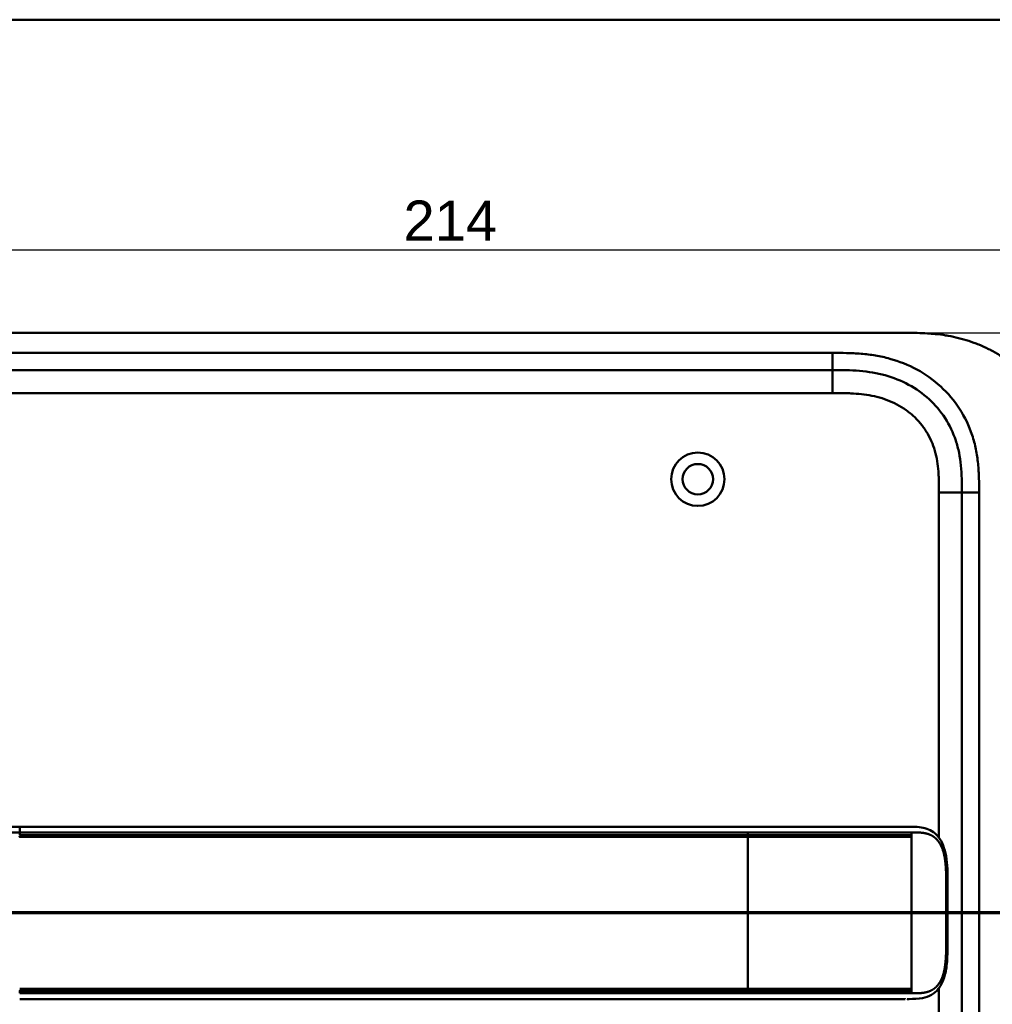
# Model space of a CAD drawing. Header units: millimetres. Extents: x 20 to 833, y 20 to 574.
# Tile 9 of 11: x 124 to 293, y 403 to 574. Entities that reach past the tile are written whole.
import ezdxf

# ---------------------------------------------------------------- set-up
doc = ezdxf.new("R2010")
doc.units = ezdxf.units.MM
doc.header["$LTSCALE"] = 2
for name, color, linetype, lineweight in [('Bemaßungen(DIN)', 7, 'Continuous', 25), ('Schnittansichtslinien(DIN)', 7, 'Continuous', 70), ('Sichtbare Kanten(DIN)', 7, 'Continuous', 50), ('Sichtbare tangentiale Kanten(DIN)', 7, 'Continuous', 50), ('Skizziergeometrie(DIN)', 7, 'Continuous', 50)]:
    doc.layers.add(name, color=color, linetype=linetype, lineweight=lineweight)
doc.styles.add('STANDARD-DIN~0', font='arial.ttf')
doc.dimstyles.new('CAD-LAN', dxfattribs={"dimscale": 2, "dimtxt": 3.5, "dimasz": 2.5, "dimexe": 3.175, "dimexo": 0, "dimgap": 0.8, "dimtad": 1, "dimrnd": 1e-08, "dimtxsty": 'STANDARD-DIN~0', "dimcen": 0.09, "dimdle": 10, "dimclrd": 250, "dimclre": 250, "dimclrt": 250, "dimadec": 0, "dimazin": 2, "dimtfac": 1, "dimtmove": 0, "dimatfit": 3, "dimfxl": 1, "dimtolj": 1, "dimtzin": 0, "dimlwd": 25, "dimlwe": 25, "dimarcsym": 0})

# ---------------------------------------------------------------- blocks, each defined once
blk = doc.blocks.new('Ränder Standardrahmen')
at = {"layer": 'Skizziergeometrie(DIN)', "flags": 128}
blk.add_lwpolyline([(10, 10), (10, 287), (410, 287), (410, 10), (10, 10)], dxfattribs=at)
blk = doc.blocks.new('*D19')
at = {"layer": 'Bemaßungen(DIN)', "color": 250, "linetype": 'Continuous', "lineweight": 25, "true_color": 0x3f3f3f, "transparency": 16777216}
for p, q in [((278.21, 519.48), (352.56, 519.48)), ((346.21, 514.48), (346.21, 279.48)), ((278.21, 274.48), (352.56, 274.48))]:
    blk.add_line(p, q, dxfattribs=at)
at = {"layer": 'Bemaßungen(DIN)', "color": 250, "linetype": 'Continuous', "true_color": 0x3f3f3f, "transparency": 16777216}
for points in [[(345.38, 514.48), (347.04, 514.48), (346.21, 519.48)], [(345.38, 279.48), (347.04, 279.48), (346.21, 274.48)]]:
    blk.add_solid(points, dxfattribs=at)
at = {"layer": 'Defpoints', "color": 0, "linetype": 'Continuous', "transparency": 16777216}
for p in [(278.21, 519.48), (278.21, 274.48), (346.21, 274.48)]:
    blk.add_point(p, dxfattribs=at)
at = {"layer": 'Bemaßungen(DIN)', "color": 250, "linetype": 'Continuous', "lineweight": 25, "true_color": 0x3f3f3f, "transparency": 16777216, "insert": (337.46, 389.16), "char_height": 7, "attachment_point": 1, "rotation": 90, "style": 'STANDARD-DIN~0'}
blk.add_mtext('\\A1;245', dxfattribs=at)
blk = doc.blocks.new('*D20')
at = {"layer": 'Bemaßungen(DIN)', "color": 250, "linetype": 'Continuous', "lineweight": 25, "true_color": 0x3f3f3f, "transparency": 16777216}
for p, q in [((91.25, 492.7), (91.25, 540.23)), ((305.25, 492.7), (305.25, 540.23)), ((300.25, 533.88), (96.25, 533.88))]:
    blk.add_line(p, q, dxfattribs=at)
at = {"layer": 'Bemaßungen(DIN)', "color": 250, "linetype": 'Continuous', "true_color": 0x3f3f3f, "transparency": 16777216}
for points in [[(96.25, 534.72), (96.25, 533.05), (91.25, 533.88)], [(300.25, 534.72), (300.25, 533.05), (305.25, 533.88)]]:
    blk.add_solid(points, dxfattribs=at)
at = {"layer": 'Defpoints', "color": 0, "linetype": 'Continuous', "transparency": 16777216}
for p in [(91.25, 533.88), (91.25, 492.7), (305.25, 492.7)]:
    blk.add_point(p, dxfattribs=at)
at = {"layer": 'Bemaßungen(DIN)', "color": 250, "linetype": 'Continuous', "lineweight": 25, "true_color": 0x3f3f3f, "transparency": 16777216, "insert": (190.47, 542.51), "char_height": 7, "attachment_point": 1, "style": 'STANDARD-DIN~0'}
blk.add_mtext('\\A1;214', dxfattribs=at)
blk = doc.blocks.new('2DTransSchnitt0')
at = {"layer": 'Schnittansichtslinien(DIN)', "linetype": 'Continuous'}
blk.add_line((168.126, 209.24), (29.53, 209.24), dxfattribs=at)

msp = doc.modelspace()

# ---------------------------------------------------------------- linework, layer by layer
at = {"layer": 'Sichtbare Kanten(DIN)'}
for p, q in [((278.209, 519.483), (119.287, 519.483)), ((265.21, 512.983), (120.286, 512.983)), ((287.748, 302.267), (287.748, 491.699)), ((250.462, 433.48), (123.611, 433.48)), ((123.611, 403.48), (250.462, 403.48)), ((277.872, 403.48), (277.872, 403.48))]:
    msp.add_line(p, q, dxfattribs=at)
for radius in [4.65, 2.65]:
    msp.add_circle((241.748, 493.983), radius, dxfattribs=at)
for radius, start, end in [(13.8, 79.06815, 79.07275), (14, 75.42748, 75.43284), (13.8, 280.78374, 280.78832), (14, 284.46083, 284.46616)]:
    msp.add_arc((123.748, 418.483), radius, start, end, dxfattribs=at)
for points, degree, knots in [([(305.248, 492.699), (305.248, 493.253), (305.248, 494.37), (305.214, 495.784), (305.137, 497.21), (305.034, 498.359), (304.838, 499.798), (304.624, 500.95), (304.276, 502.384), (303.93, 503.523), (303.409, 504.927), (302.922, 506.033), (302.223, 507.383), (301.594, 508.435), (300.723, 509.704), (299.959, 510.681), (298.927, 511.845), (298.041, 512.729), (296.867, 513.765), (295.878, 514.537), (294.585, 515.427), (293.511, 516.075), (292.126, 516.804), (290.988, 517.32), (289.537, 517.88), (288.358, 518.262), (286.868, 518.657), (285.668, 518.909), (284.164, 519.151), (282.96, 519.289), (281.463, 519.404), (279.973, 519.467), (278.795, 519.481), (278.209, 519.483)], 3, [0.02325842, 0.02325842, 0.02325842, 0.02325842, 0.06395557, 0.10465272, 0.12500129, 0.16569844, 0.18604701, 0.22674416, 0.24709273, 0.28778988, 0.30813845, 0.3488356, 0.36918417, 0.40988132, 0.43022989, 0.47092704, 0.49127561, 0.53197276, 0.55232133, 0.59301848, 0.61336705, 0.6540642, 0.67441277, 0.71510992, 0.73545849, 0.77615564, 0.79650421, 0.83720136, 0.85754993, 0.89824708, 0.91859565, 0.9592928, 0.99998994, 0.99998994, 0.99998994, 0.99998994]), ([(287.748, 491.699), (287.748, 492.499), (287.746, 494.083), (287.616, 496.389), (287.286, 498.606), (286.539, 501.435), (284.98, 504.713), (282.149, 508.056), (278.565, 510.598), (275.131, 511.961), (272.214, 512.598), (269.948, 512.875), (267.611, 512.982), (266.015, 512.983), (265.21, 512.983)], 3, [0, 0, 0, 0, 0.2435013, 0.4870027, 0.730504, 0.9740054, 1.4610081, 1.9480107, 2.4350134, 2.9220161, 3.1655175, 3.4090188, 3.6525201, 3.8960223, 3.8960223, 3.8960223, 3.8960223]), ([(114.823, 433.203), (114.823, 433.203), (114.824, 433.203), (114.825, 433.203), (114.826, 433.203), (114.83, 433.204), (114.832, 433.204), (114.848, 433.206), (114.862, 433.207), (115.166, 433.237), (115.46, 433.258), (117.32, 433.369), (118.894, 433.422), (121.514, 433.476), (122.563, 433.48), (123.611, 433.48)], 3, [0, 0, 0, 0, 0.00009264, 0.00009264, 0.00046302, 0.00046302, 0.00120364, 0.00120364, 0.00534923, 0.00534923, 0.09385067, 0.09385067, 0.56580638, 0.56580638, 0.8802723, 0.8802723, 0.8802723, 0.8802723]), ([(250.467, 433.48), (254.4, 433.48), (258.342, 433.48), (264.502, 433.48), (266.742, 433.48), (270.422, 433.48), (271.903, 433.48), (274.086, 433.48), (274.855, 433.48), (275.807, 433.48), (276.039, 433.48), (276.338, 433.48), (276.412, 433.48), (276.51, 433.48), (276.534, 433.48), (276.566, 433.48), (276.574, 433.48), (276.585, 433.48), (276.587, 433.48), (276.591, 433.48), (276.592, 433.48), (276.593, 433.48), (276.593, 433.48), (276.593, 433.48), (276.593, 433.48), (276.593, 433.48), (276.594, 433.48), (276.594, 433.48)], 3, [0, 0, 0, 0, 1.1803051, 1.1803051, 1.8522102, 1.8522102, 2.3111703, 2.3111703, 2.5747937, 2.5747937, 2.6623324, 2.6623324, 2.6914953, 2.6914953, 2.7012157, 2.7012157, 2.7044558, 2.7044558, 2.705536, 2.705536, 2.7058961, 2.7058961, 2.7060162, 2.7060162, 2.7060562, 2.7060562, 2.7060873, 2.7060873, 2.7060873, 2.7060873]), ([(278.238, 433.48), (278.237, 433.48), (278.116, 433.48), (277.873, 433.48), (277.552, 433.48), (277.225, 433.48), (276.888, 433.48), (276.676, 433.48), (276.594, 433.48)], 5, [25.64076517, 25.64076517, 25.64076517, 25.64076517, 25.64076517, 25.64076517, 25.64100059, 25.73520442, 25.82940824, 25.88784541, 25.88784541, 25.88784541, 25.88784541, 25.88784541, 25.88784541]), ([(278.255, 433.48), (278.255, 433.48), (278.255, 433.48), (278.256, 433.48), (278.256, 433.48), (278.256, 433.48), (278.256, 433.48), (278.256, 433.48), (278.257, 433.48), (278.257, 433.48), (278.258, 433.48), (278.259, 433.48), (278.259, 433.48), (278.262, 433.48), (278.263, 433.48), (278.269, 433.48), (278.273, 433.48), (278.289, 433.48), (278.301, 433.48), (278.347, 433.48), (278.382, 433.48), (278.519, 433.48), (278.622, 433.479), (279.033, 433.477), (279.34, 433.472), (280.557, 433.413), (281.449, 433.271), (282.643, 432.669), (283.031, 432.386), (283.811, 431.566), (284.183, 430.962), (284.694, 429.682), (284.868, 429.022), (285.11, 427.63), (285.178, 426.887), (285.264, 425.106), (285.257, 424.06), (285.257, 420.365), (285.257, 417.712), (285.257, 413.126), (285.322, 411.146), (284.979, 408.444), (284.806, 407.635), (284.314, 406.273), (284, 405.691), (283.292, 404.805), (282.901, 404.468), (281.99, 403.929), (281.452, 403.748), (280.147, 403.498), (279.352, 403.482), (278.503, 403.48), (278.454, 403.48), (278.382, 403.48), (278.357, 403.48), (278.32, 403.48), (278.308, 403.48), (278.289, 403.48), (278.283, 403.48), (278.273, 403.48), (278.27, 403.48), (278.265, 403.48), (278.263, 403.48), (278.261, 403.48), (278.26, 403.48), (278.258, 403.48), (278.258, 403.48), (278.257, 403.48), (278.256, 403.48), (278.256, 403.48), (278.256, 403.48), (278.255, 403.48), (278.255, 403.48), (278.255, 403.48), (278.255, 403.48), (278.255, 403.48)], 3, [0, 0, 0, 0, 0.0000252, 0.0000252, 0.0000657, 0.0000657, 0.0001082, 0.0001082, 0.0001738, 0.0001738, 0.0002867, 0.0002867, 0.0005136, 0.0005136, 0.0010499, 0.0010499, 0.0026039, 0.0026039, 0.0072616, 0.0072616, 0.0212292, 0.0212292, 0.0631285, 0.0631285, 0.1888417, 0.1888417, 0.5689951, 0.5689951, 0.7719774, 0.7719774, 1.0315425, 1.0315425, 1.2481307, 1.2481307, 1.4719729, 1.4719729, 1.7848025, 1.7848025, 2.5805266, 2.5805266, 3.160554, 3.160554, 3.4157877, 3.4157877, 3.6519695, 3.6519695, 3.8657989, 3.8657989, 4.1108827, 4.1108827, 4.4368692, 4.4368692, 4.4566519, 4.4566519, 4.4665438, 4.4665438, 4.471493, 4.471493, 4.4739733, 4.4739733, 4.4752207, 4.4752207, 4.4758524, 4.4758524, 4.4761765, 4.4761765, 4.4763467, 4.4763467, 4.476439, 4.476439, 4.4764904, 4.4764904, 4.4765188, 4.4765188, 4.4765488, 4.4765488, 4.4765488, 4.4765488]), ([(277.09, 403.48), (276.704, 403.48), (276.338, 403.48), (275.533, 403.48), (275.114, 403.48), (273.849, 403.48), (272.96, 403.48), (270.088, 403.48), (268.007, 403.48), (262.86, 403.48), (259.751, 403.48), (254.59, 403.48), (252.526, 403.48), (250.462, 403.48)], 3, [0, 0, 0, 0, 0.1534173, 0.1534173, 0.3047718, 0.3047718, 0.5966116, 0.5966116, 1.2249955, 1.2249955, 2.1545342, 2.1545342, 2.7736042, 2.7736042, 2.7736042, 2.7736042]), ([(277.872, 403.48), (277.872, 403.48), (277.872, 403.48), (277.872, 403.48), (277.872, 403.48), (277.872, 403.48), (277.872, 403.48), (277.872, 403.48), (277.871, 403.48), (277.869, 403.48), (277.868, 403.48), (277.862, 403.48), (277.858, 403.48), (277.839, 403.48), (277.825, 403.48), (277.768, 403.48), (277.723, 403.48), (277.544, 403.48), (277.403, 403.48), (277.207, 403.48), (277.154, 403.48), (277.097, 403.48), (277.095, 403.48), (277.093, 403.48), (277.092, 403.48), (277.091, 403.48), (277.091, 403.48), (277.091, 403.48), (277.09, 403.48), (277.09, 403.48), (277.09, 403.48), (277.09, 403.48)], 3, [0.00004605, 0.00004605, 0.00004605, 0.00004605, 0.00007374, 0.00007374, 0.00011546, 0.00011546, 0.00021806, 0.00021806, 0.00046152, 0.00046152, 0.00119141, 0.00119141, 0.00337949, 0.00337949, 0.00994164, 0.00994164, 0.02962738, 0.02962738, 0.08869945, 0.08869945, 0.11084283, 0.11084283, 0.1113618, 0.1113618, 0.11175126, 0.11175126, 0.11179812, 0.11179812, 0.11181175, 0.11181175, 0.11182181, 0.11182181, 0.11182181, 0.11182181])]:
    msp.add_open_spline(points, degree=degree, knots=knots, dxfattribs=at)
for points in [[(278.255, 433.48), (278.249, 433.48), (278.244, 433.48), (278.238, 433.48)], [(278.238, 403.48), (278.243, 403.48), (278.249, 403.48), (278.255, 403.48)]]:
    msp.add_open_spline(points, degree=3, dxfattribs=at)
at = {"layer": 'Sichtbare tangentiale Kanten(DIN)'}
for p, q in [((120.286, 515.983), (265.21, 515.983)), ((265.21, 512.983), (265.21, 515.983)), ((265.21, 508.983), (265.21, 512.983)), ((265.21, 508.983), (120.286, 508.983)), ((283.748, 431.578), (283.748, 491.699)), ((283.748, 491.699), (287.748, 491.699)), ((290.748, 491.699), (287.748, 491.699)), ((290.748, 491.699), (290.748, 302.267)), ((123.611, 432.49), (123.611, 432.032)), ((250.462, 432.033), (250.462, 432.49)), ((278.975, 432.49), (278.975, 432.03)), ((250.462, 431.736), (250.462, 405.224)), ((278.975, 431.73), (278.975, 432.03)), ((278.975, 405.23), (278.975, 431.73)), ((123.611, 404.927), (123.611, 404.47)), ((250.462, 404.47), (250.462, 404.927)), ((278.975, 404.93), (278.975, 405.23)), ((278.975, 404.93), (278.975, 404.47)), ((283.748, 302.267), (283.748, 405.382))]:
    msp.add_line(p, q, dxfattribs=at)
for points, degree, knots in [([(265.21, 515.983), (266.015, 515.983), (267.662, 515.982), (270.186, 515.868), (272.708, 515.561), (276.025, 514.839), (280.003, 513.265), (284.195, 510.293), (287.528, 506.361), (289.366, 502.492), (290.232, 499.203), (290.606, 496.679), (290.747, 494.146), (290.748, 492.499), (290.748, 491.699)], 3, [0, 0, 0, 0, 0.2435028, 0.4870041, 0.7305055, 0.9740068, 1.4610095, 1.9480122, 2.4350149, 2.9220176, 3.1655189, 3.4090202, 3.6525216, 3.8960229, 3.8960229, 3.8960229, 3.8960229]), ([(283.748, 491.699), (283.748, 491.934), (283.748, 492.169), (283.747, 492.405), (283.747, 492.548), (283.746, 492.692), (283.745, 492.836), (283.745, 492.908), (283.744, 492.98), (283.743, 493.051), (283.742, 493.195), (283.74, 493.339), (283.737, 493.483), (283.736, 493.559), (283.735, 493.635), (283.733, 493.711), (283.731, 493.787), (283.729, 493.864), (283.727, 493.94), (283.723, 494.092), (283.718, 494.244), (283.711, 494.402), (283.699, 494.711), (283.683, 495.005), (283.66, 495.309), (283.66, 495.317), (283.659, 495.324), (283.659, 495.332), (283.613, 495.949), (283.547, 496.538), (283.451, 497.127), (283.449, 497.136), (283.448, 497.145), (283.446, 497.153), (283.348, 497.747), (283.219, 498.334), (283.053, 498.912), (283.052, 498.916), (283.051, 498.921), (283.05, 498.925), (282.88, 499.513), (282.671, 500.096), (282.424, 500.655), (282.174, 501.22), (281.881, 501.774), (281.552, 502.299), (281.221, 502.827), (280.848, 503.335), (280.444, 503.809), (280.038, 504.285), (279.594, 504.736), (279.125, 505.15), (278.657, 505.563), (278.158, 505.944), (277.637, 506.289), (277.117, 506.634), (276.573, 506.944), (276.014, 507.217), (275.455, 507.489), (274.874, 507.728), (274.287, 507.929), (274.284, 507.93), (274.28, 507.931), (274.277, 507.932), (273.697, 508.131), (273.101, 508.297), (272.502, 508.431), (272.497, 508.432), (272.491, 508.433), (272.486, 508.434), (271.896, 508.566), (271.304, 508.667), (270.704, 508.744), (270.695, 508.745), (270.685, 508.747), (270.676, 508.748), (270.083, 508.824), (269.495, 508.875), (268.878, 508.911), (268.87, 508.912), (268.863, 508.912), (268.856, 508.913), (268.55, 508.93), (268.256, 508.943), (267.955, 508.953), (267.645, 508.963), (267.336, 508.97), (267.028, 508.974), (266.42, 508.983), (265.815, 508.983), (265.21, 508.983)], 3, [0, 0, 0, 0, 0.0706021, 0.0706021, 0.0706021, 0.1137345, 0.1137345, 0.1137345, 0.1353008, 0.1353008, 0.1353008, 0.1784332, 0.1784332, 0.1784332, 0.2012935, 0.2012935, 0.2012935, 0.2241537, 0.2241537, 0.2241537, 0.2698741, 0.2698741, 0.2698741, 0.3591194, 0.3591194, 0.3591194, 0.3613149, 0.3613149, 0.3613149, 0.5416681, 0.5416681, 0.5416681, 0.544386, 0.544386, 0.544386, 0.7261845, 0.7261845, 0.7261845, 0.7275109, 0.7275109, 0.7275109, 0.9125996, 0.9125996, 0.9125996, 1.0994646, 1.0994646, 1.0994646, 1.2874424, 1.2874424, 1.2874424, 1.4758528, 1.4758528, 1.4758528, 1.6636517, 1.6636517, 1.6636517, 1.8511233, 1.8511233, 1.8511233, 2.0385317, 2.0385317, 2.0385317, 2.0396163, 2.0396163, 2.0396163, 2.2247423, 2.2247423, 2.2247423, 2.2263922, 2.2263922, 2.2263922, 2.408543, 2.408543, 2.408543, 2.4113526, 2.4113526, 2.4113526, 2.5914161, 2.5914161, 2.5914161, 2.5935787, 2.5935787, 2.5935787, 2.6828378, 2.6828378, 2.6828378, 2.7746209, 2.7746209, 2.7746209, 2.9561272, 2.9561272, 2.9561272, 2.9561272]), ([(116.558, 432.326), (116.558, 432.326), (116.735, 432.335), (117.09, 432.351), (117.634, 432.375), (118.371, 432.404), (119.281, 432.436), (120.17, 432.459), (121.042, 432.477), (121.917, 432.487), (122.605, 432.49), (123.092, 432.49), (123.428, 432.49), (123.611, 432.49)], 5, [0.00008405, 0.00008405, 0.00008405, 0.00008405, 0.00008405, 0.00008405, 0.00030268, 0.08886749, 0.17743229, 0.26599709, 0.35456189, 0.4431267, 0.5316915, 0.6202563, 0.7088211, 0.7088211, 0.7088211, 0.7088211, 0.7088211, 0.7088211]), ([(123.611, 432.49), (128.905, 432.49), (134.181, 432.49), (139.465, 432.49), (158.814, 432.49), (178.162, 432.49), (197.528, 432.49), (210.533, 432.49), (223.498, 432.49), (236.508, 432.49), (241.157, 432.49), (245.818, 432.49), (250.462, 432.49)], 3, [0, 0, 0, 0, 1.5856418, 1.5856418, 1.5856418, 7.3915416, 7.3915416, 7.3915416, 11.2904322, 11.2904322, 11.2904322, 12.683632, 12.683632, 12.683632, 12.683632]), ([(250.462, 432.49), (250.467, 432.49), (250.472, 432.49), (250.477, 432.49), (251.106, 432.49), (251.733, 432.49), (252.361, 432.49), (252.988, 432.49), (253.615, 432.49), (254.241, 432.49), (254.868, 432.49), (255.494, 432.49), (256.12, 432.49), (256.746, 432.49), (257.371, 432.49), (257.997, 432.49), (258.622, 432.49), (259.248, 432.49), (259.874, 432.49), (260.5, 432.49), (261.126, 432.49), (261.753, 432.49), (262.379, 432.49), (263.007, 432.49), (263.635, 432.49), (264.263, 432.49), (264.892, 432.49), (265.522, 432.49), (266.151, 432.49), (266.781, 432.49), (267.408, 432.49), (268.035, 432.49), (268.66, 432.49), (269.279, 432.49), (269.899, 432.49), (270.513, 432.49), (271.12, 432.49), (271.726, 432.49), (272.326, 432.49), (272.913, 432.49), (273.501, 432.49), (274.076, 432.49), (274.631, 432.49), (275.186, 432.49), (275.721, 432.49), (276.23, 432.49), (276.739, 432.49), (277.221, 432.49), (277.677, 432.49), (277.904, 432.49), (278.125, 432.49), (278.34, 432.49), (278.557, 432.49), (278.767, 432.49), (278.975, 432.49)], 3, [0, 0, 0, 0, 0.0015017, 0.0015017, 0.0015017, 0.1899093, 0.1899093, 0.1899093, 0.378317, 0.378317, 0.378317, 0.5667246, 0.5667246, 0.5667246, 0.7551323, 0.7551323, 0.7551323, 0.9435399, 0.9435399, 0.9435399, 1.1319476, 1.1319476, 1.1319476, 1.3203553, 1.3203553, 1.3203553, 1.5087629, 1.5087629, 1.5087629, 1.6971706, 1.6971706, 1.6971706, 1.8855782, 1.8855782, 1.8855782, 2.0739859, 2.0739859, 2.0739859, 2.2623935, 2.2623935, 2.2623935, 2.4508012, 2.4508012, 2.4508012, 2.6392088, 2.6392088, 2.6392088, 2.8276165, 2.8276165, 2.8276165, 2.9218203, 2.9218203, 2.9218203, 3.0164288, 3.0164288, 3.0164288, 3.0164288]), ([(278.975, 432.49), (279.046, 432.49), (279.189, 432.49), (279.474, 432.489), (279.893, 432.486), (280.437, 432.467), (281.031, 432.413), (281.662, 432.29), (282.257, 432.086), (282.81, 431.784), (283.313, 431.372), (283.76, 430.839), (284.222, 430.047), (284.633, 428.919), (284.876, 427.61), (284.983, 426.226), (285.01, 424.858), (285.01, 423.754), (285.01, 422.821), (285.01, 421.86), (285.01, 420.856), (285.01, 419.734), (285.01, 418.48), (285.01, 417.226), (285.01, 416.105), (285.01, 415.1), (285.01, 414.139), (285.01, 413.206), (285.01, 412.101), (284.983, 410.734), (284.876, 409.349), (284.633, 408.04), (284.222, 406.912), (283.76, 406.12), (283.312, 405.587), (282.81, 405.175), (282.256, 404.873), (281.661, 404.669), (281.03, 404.546), (280.436, 404.492), (279.892, 404.473), (279.473, 404.47), (279.189, 404.47), (279.046, 404.47), (278.975, 404.47)], 5, [0, 0, 0, 0, 0, 0, 0.0545062, 0.1094177, 0.2192406, 0.3290635, 0.4388864, 0.5487092, 0.6585321, 0.768355, 0.8781779, 0.9880008, 1.0978237, 1.3174695, 1.5371153, 1.6469382, 1.7567611, 1.8192574, 1.8817537, 2.0067464, 2.131739, 2.2567317, 2.3817243, 2.506717, 2.6317096, 2.6942059, 2.7567023, 2.8665381, 2.9763739, 3.1960455, 3.4157171, 3.5255529, 3.6353887, 3.7452245, 3.8550603, 3.9648961, 4.0747319, 4.1845678, 4.2944036, 4.4042394, 4.4591573, 4.5135093, 4.5135093, 4.5135093, 4.5135093, 4.5135093, 4.5135093]), ([(123.603, 431.736), (123.61, 431.736), (126.755, 431.736), (133.091, 431.735), (142.646, 431.736), (155.324, 431.736), (171.174, 431.736), (187.041, 431.736), (202.894, 431.736), (217.161, 431.736), (229.851, 431.736), (239.364, 431.736), (245.705, 431.736), (248.876, 431.736), (250.462, 431.736)], 5, [20.6435054, 20.6435054, 20.6435054, 20.6435054, 20.6435054, 20.6435054, 20.6473042, 22.2329473, 23.8185904, 25.4042335, 26.9898766, 28.5755197, 30.1611628, 31.7468058, 32.5396274, 33.3326459, 33.3326459, 33.3326459, 33.3326459, 33.3326459, 33.3326459]), ([(250.462, 432.033), (250.461, 432.033), (248.876, 432.033), (245.704, 432.033), (239.364, 432.033), (229.85, 432.033), (217.161, 432.033), (202.894, 432.033), (187.041, 432.032), (171.174, 432.033), (155.318, 432.032), (142.642, 432.033), (133.089, 432.032), (126.755, 432.033), (123.611, 432.032)], 5, [0, 0, 0, 0, 0, 0, 0.0001149, 0.7929364, 1.585758, 3.1714011, 4.7570442, 6.3426873, 7.9283304, 9.5139735, 11.0996166, 12.6881676, 12.6881676, 12.6881676, 12.6881676, 12.6881676, 12.6881676]), ([(278.975, 432.03), (278.86, 432.03), (278.752, 432.03), (278.64, 432.03), (277.617, 432.03), (276.439, 432.03), (275.136, 432.03), (274.309, 432.03), (273.437, 432.03), (272.539, 432.03), (271.962, 432.03), (271.374, 432.031), (270.779, 432.031), (270.185, 432.031), (269.584, 432.031), (268.979, 432.031), (268.374, 432.031), (267.765, 432.031), (267.155, 432.031), (266.544, 432.031), (265.931, 432.031), (265.317, 432.032), (261.016, 432.032), (256.658, 432.033), (252.319, 432.033), (251.7, 432.033), (251.081, 432.033), (250.462, 432.033)], 3, [0, 0, 0, 0, 0.0498317, 0.0498317, 0.0498317, 0.5045898, 0.5045898, 0.5045898, 0.7934328, 0.7934328, 0.7934328, 0.979333, 0.979333, 0.979333, 1.1652333, 1.1652333, 1.1652333, 1.3511335, 1.3511335, 1.3511335, 1.5370338, 1.5370338, 1.5370338, 2.8383356, 2.8383356, 2.8383356, 3.024121, 3.024121, 3.024121, 3.024121]), ([(250.462, 431.736), (250.834, 431.736), (251.577, 431.736), (252.692, 431.736), (254.179, 431.736), (256.038, 431.736), (257.898, 431.736), (259.757, 431.735), (261.614, 431.735), (263.468, 431.734), (265.315, 431.733), (267.153, 431.733), (268.979, 431.732), (271.144, 431.731), (273.604, 431.73), (275.676, 431.73), (277.243, 431.73), (278.348, 431.73), (278.906, 431.73), (278.975, 431.73)], 5, [33.3326459, 33.3326459, 33.3326459, 33.3326459, 33.3326459, 33.3326459, 33.5183492, 33.7042495, 33.8901497, 34.07605, 34.2619502, 34.4478505, 34.6337508, 34.819651, 35.0055513, 35.1914515, 35.3773518, 35.5632521, 35.9350526, 36.3068531, 36.3566848, 36.3566848, 36.3566848, 36.3566848, 36.3566848, 36.3566848]), ([(123.603, 404.927), (123.611, 404.927), (126.756, 404.926), (133.091, 404.928), (142.646, 404.927), (155.324, 404.927), (171.174, 404.927), (187.041, 404.927), (202.894, 404.927), (217.161, 404.927), (229.852, 404.927), (239.365, 404.927), (245.706, 404.927), (248.877, 404.927), (250.462, 404.927)], 5, [20.6437384, 20.6437384, 20.6437384, 20.6437384, 20.6437384, 20.6437384, 20.6474288, 22.2330696, 23.8187104, 25.4043512, 26.989992, 28.5756328, 30.1612736, 31.7469144, 32.5397348, 33.3329244, 33.3329244, 33.3329244, 33.3329244, 33.3329244, 33.3329244]), ([(250.462, 405.224), (247.819, 405.224), (245.176, 405.224), (239.892, 405.224), (237.249, 405.224), (229.321, 405.224), (224.034, 405.224), (213.463, 405.224), (208.178, 405.224), (197.609, 405.224), (192.324, 405.224), (181.752, 405.224), (176.464, 405.224), (165.892, 405.224), (160.609, 405.224), (150.043, 405.224), (144.757, 405.224), (134.165, 405.224), (128.85, 405.223), (123.611, 405.224)], 3, [3.0147053, 3.0147053, 3.0147053, 3.0147053, 3.8078678, 3.8078678, 4.6006882, 4.6006882, 6.186329, 6.186329, 7.7719698, 7.7719698, 9.3576106, 9.3576106, 10.9432514, 10.9432514, 12.5288922, 12.5288922, 14.114533, 14.114533, 15.703149, 15.703149, 15.703149, 15.703149]), ([(278.975, 405.23), (278.146, 405.23), (277.218, 405.23), (276.191, 405.23), (275.677, 405.23), (275.141, 405.23), (274.588, 405.229), (274.034, 405.229), (273.464, 405.229), (272.881, 405.229), (272.299, 405.229), (271.704, 405.229), (271.102, 405.228), (270.5, 405.228), (269.891, 405.228), (269.277, 405.228), (268.664, 405.228), (268.045, 405.227), (267.425, 405.227), (266.804, 405.227), (266.181, 405.226), (265.556, 405.226), (264.932, 405.226), (264.306, 405.226), (263.678, 405.225), (263.051, 405.225), (262.423, 405.225), (261.794, 405.225), (261.166, 405.225), (260.536, 405.225), (259.907, 405.224), (259.277, 405.224), (258.648, 405.224), (258.018, 405.224), (257.388, 405.224), (256.758, 405.224), (256.128, 405.224), (255.498, 405.224), (254.868, 405.224), (254.238, 405.224), (253.608, 405.224), (252.978, 405.224), (252.348, 405.224), (251.719, 405.224), (251.091, 405.224), (250.462, 405.224)], 3, [-0.0090822, -0.0090822, -0.0090822, -0.0090822, 0.368934, 0.368934, 0.368934, 0.5579421, 0.5579421, 0.5579421, 0.7469502, 0.7469502, 0.7469502, 0.9359583, 0.9359583, 0.9359583, 1.1249664, 1.1249664, 1.1249664, 1.3139745, 1.3139745, 1.3139745, 1.5029826, 1.5029826, 1.5029826, 1.6919907, 1.6919907, 1.6919907, 1.8809988, 1.8809988, 1.8809988, 2.0700069, 2.0700069, 2.0700069, 2.259015, 2.259015, 2.259015, 2.4480231, 2.4480231, 2.4480231, 2.6370312, 2.6370312, 2.6370312, 2.8260393, 2.8260393, 2.8260393, 3.0147053, 3.0147053, 3.0147053, 3.0147053]), ([(250.462, 404.927), (250.84, 404.927), (251.595, 404.927), (252.728, 404.927), (254.239, 404.927), (256.128, 404.927), (258.019, 404.927), (259.909, 404.927), (261.798, 404.927), (263.683, 404.928), (265.563, 404.928), (267.434, 404.928), (269.289, 404.929), (271.119, 404.929), (272.904, 404.929), (274.959, 404.93), (276.544, 404.93), (277.692, 404.93), (278.478, 404.93), (278.975, 404.93)], 5, [0, 0, 0, 0, 0, 0, 0.188639, 0.3776471, 0.5666552, 0.7556633, 0.9446714, 1.1336795, 1.3226876, 1.5116957, 1.7007038, 1.8897119, 2.07872, 2.2677281, 2.4567361, 2.6457442, 3.0237604, 3.0237604, 3.0237604, 3.0237604, 3.0237604, 3.0237604]), ([(250.462, 404.47), (240.507, 404.47), (230.522, 404.47), (220.576, 404.47), (200.147, 404.47), (179.673, 404.47), (159.235, 404.47), (152.65, 404.47), (146.06, 404.47), (139.463, 404.47), (134.158, 404.47), (128.843, 404.469), (123.611, 404.47)], 3, [23.2299829, 23.2299829, 23.2299829, 23.2299829, 26.2168354, 26.2168354, 26.2168354, 32.3515912, 32.3515912, 32.3515912, 34.3279835, 34.3279835, 34.3279835, 35.9173864, 35.9173864, 35.9173864, 35.9173864]), ([(278.975, 404.47), (278.767, 404.47), (278.556, 404.47), (278.339, 404.47), (278.124, 404.47), (277.903, 404.47), (277.675, 404.47), (277.22, 404.47), (276.738, 404.47), (276.229, 404.47), (275.72, 404.47), (275.185, 404.47), (274.63, 404.47), (274.075, 404.47), (273.499, 404.47), (272.912, 404.47), (272.324, 404.47), (271.725, 404.469), (271.119, 404.469), (270.512, 404.469), (269.898, 404.469), (269.278, 404.47), (268.659, 404.47), (268.034, 404.47), (267.407, 404.47), (266.78, 404.47), (266.151, 404.47), (265.521, 404.47), (264.892, 404.47), (264.263, 404.47), (263.634, 404.47), (263.006, 404.47), (262.379, 404.47), (261.752, 404.47), (261.125, 404.47), (260.499, 404.47), (259.873, 404.47), (259.247, 404.47), (258.621, 404.47), (257.996, 404.47), (257.37, 404.47), (256.744, 404.47), (256.119, 404.47), (255.493, 404.47), (254.867, 404.47), (254.24, 404.47), (253.614, 404.47), (252.987, 404.47), (252.36, 404.47), (251.728, 404.47), (251.095, 404.47), (250.462, 404.47)], 3, [0.0000008, 0.0000008, 0.0000008, 0.0000008, 0.0947641, 0.0947641, 0.0947641, 0.1889624, 0.1889624, 0.1889624, 0.3773589, 0.3773589, 0.3773589, 0.5657555, 0.5657555, 0.5657555, 0.754152, 0.754152, 0.754152, 0.9425486, 0.9425486, 0.9425486, 1.1309451, 1.1309451, 1.1309451, 1.3193417, 1.3193417, 1.3193417, 1.5077382, 1.5077382, 1.5077382, 1.6961348, 1.6961348, 1.6961348, 1.8845313, 1.8845313, 1.8845313, 2.0729279, 2.0729279, 2.0729279, 2.2613244, 2.2613244, 2.2613244, 2.449721, 2.449721, 2.449721, 2.6381175, 2.6381175, 2.6381175, 2.8265141, 2.8265141, 2.8265141, 3.0164113, 3.0164113, 3.0164113, 3.0164113])]:
    msp.add_open_spline(points, degree=degree, knots=knots, dxfattribs=at)
msp.add_open_spline([(123.611, 433.48), (123.611, 433.48), (123.611, 433.48), (123.611, 433.259), (123.611, 432.894), (123.611, 432.49)], degree=5, dxfattribs=at)

# ---------------------------------------------------------------- block references
at = {"xscale": 2, "yscale": 2, "zscale": 2}
msp.add_blockref('Ränder Standardrahmen', (0, 0), dxfattribs=at)
at = {"layer": 'Schnittansichtslinien(DIN)', "xscale": 2, "yscale": 2, "zscale": 2}
msp.add_blockref('2DTransSchnitt0', (0, 0), dxfattribs=at)

# ---------------------------------------------------------------- dimensions: what is measured, and where the dimension line sits
at = {"layer": 'Bemaßungen(DIN)', "color": 250, "linetype": 'Continuous', "lineweight": 25, "true_color": 0x3f3f3f}
for base, p1, p2, angle, picture, middle in [((91.248, 533.883), (305.248, 492.699), (91.248, 492.699), 180, '*D20', (198.248, 533.883)), ((346.209, 274.483), (278.209, 519.483), (278.209, 274.483), 90, '*D19', (346.209, 396.983))]:
    dim = msp.add_linear_dim(base=base, p1=p1, p2=p2, angle=angle, dimstyle='CAD-LAN', override={"dimgap": 0.8, "dimdec": 2, "dimtol": 0, "dimlim": 0, "dimtp": 0, "dimtm": 0, "dimtdec": 2, "dimtofl": 0, "dimatfit": 1}, dxfattribs=at)
    dim.commit()
    dim.dimension.update_dxf_attribs({"geometry": picture, "text_midpoint": middle, "dimtype": 160})

doc.saveas('drawing.dxf')
